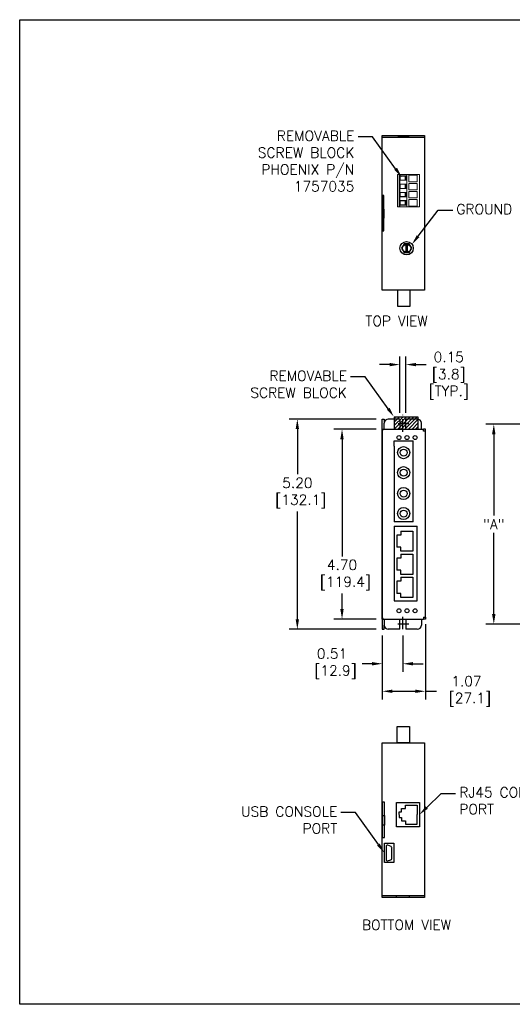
# Model space of a CAD drawing. Extents: x 883.7 to 912.4, y -11.3 to 13.1.
# Tile 1 of 2: x 883.7 to 895.9, y -11.3 to 13.1. Entities that reach past the tile are written whole.
import ezdxf
from ezdxf import colors
from ezdxf.entities.mleader import LeaderData, LeaderLine
from ezdxf.math import Vec2, Vec3

# ---------------------------------------------------------------- set-up
doc = ezdxf.new("R2010")
doc.units = 0
doc.header["$LTSCALE"] = 0.25
doc.header["$MEASUREMENT"] = 0
doc.linetypes.add('CENTER', pattern=[2, 1.25, -0.25, 0.25, -0.25])
doc.layers.get('0').update_dxf_attribs({"linetype": 'CONTINUOUS'})
doc.layers.get('DEFPOINTS').update_dxf_attribs({"linetype": 'CONTINUOUS'})
for name, color, linetype in [('CENTER', 40, 'CENTER'), ('dim', 140, 'CONTINUOUS'), ('dim @ 1', 140, 'CONTINUOUS'), ('SCREW', 9, 'CONTINUOUS'), ('TEXT', 140, 'CONTINUOUS')]:
    doc.layers.add(name, color=color, linetype=linetype)
doc.styles.get("Standard").update_dxf_attribs({"font": 'romans.shx'})
doc.dimstyles.get("Standard").update_dxf_attribs({"dimtxt": 0.25, "dimasz": 0.25, "dimexe": 0.2, "dimexo": 0.15, "dimgap": 0.0625, "dimtad": 0, "dimtih": 1, "dimtoh": 1, "dimzin": 0, "dimdsep": 46, "dimtxsty": 'Standard', "dimcen": -0.1, "dimadec": 0, "dimazin": 0, "dimtfac": 1, "dimtofl": 0, "dimtmove": 0, "dimatfit": 3, "dimfxl": 0, "dimtolj": 1, "dimtzin": 0, "dimarcsym": 0})

# ---------------------------------------------------------------- blocks, each defined once
blk = doc.blocks.new('*X1')
at = {"color": 0}
for p, q in [((12.965, 21.118), (13.18, 21.332)), ((12.965, 21.206), (13.091, 21.332)), ((12.965, 21.295), (13.003, 21.332)), ((12.968, 21.032), (13.268, 21.332)), ((13.057, 21.032), (13.357, 21.332)), ((13.145, 21.032), (13.445, 21.332)), ((13.233, 21.032), (13.533, 21.332)), ((13.322, 21.032), (13.565, 21.276)), ((13.41, 21.032), (13.565, 21.188)), ((13.498, 21.032), (13.565, 21.099))]:
    blk.add_line(p, q, dxfattribs=at)
blk = doc.blocks.new('*D4')
at = {"layer": 'DEFPOINTS', "color": 0}
for p in [(892.637, 3.182, -0.04), (890.537, -2.018), (892.637, -2.018, -0.04)]:
    blk.add_point(p, dxfattribs=at)
at = {"layer": 'dim', "color": 0, "lineweight": -2}
for p, q in [((892.487, 3.182), (890.337, 3.182)), ((890.537, 2.932), (890.537, 1.815)), ((890.537, -1.768), (890.537, 0.892)), ((892.487, -2.018), (890.337, -2.018))]:
    blk.add_line(p, q, dxfattribs=at)
at = {"layer": 'dim', "color": 0}
for points in [[(890.495, 2.932), (890.579, 2.932), (890.537, 3.182)], [(890.495, -1.768), (890.579, -1.768), (890.537, -2.018)]]:
    blk.add_solid(points, dxfattribs=at)
at = {"layer": 'dim', "color": 0, "insert": (890.537, 1.353), "char_height": 0.25, "attachment_point": 5}
blk.add_mtext('\\A1;5.20\\P [132.1]', dxfattribs=at)
blk = doc.blocks.new('*D5')
at = {"layer": 'DEFPOINTS', "color": 0}
for p in [(893.705, -1.743, 0.01), (892.637, -2.018, -0.04), (893.705, -3.55)]:
    blk.add_point(p, dxfattribs=at)
at = {"layer": 'dim', "color": 0, "lineweight": -2}
for p, q in [((893.705, -1.893), (893.705, -3.75)), ((892.637, -2.168), (892.637, -3.75)), ((892.887, -3.55), (893.455, -3.55)), ((893.705, -3.55), (893.979, -3.55))]:
    blk.add_line(p, q, dxfattribs=at)
at = {"layer": 'dim', "color": 0}
for points in [[(892.887, -3.509), (892.887, -3.592), (892.637, -3.55)], [(893.455, -3.509), (893.455, -3.592), (893.705, -3.55)]]:
    blk.add_solid(points, dxfattribs=at)
at = {"layer": 'dim', "color": 0, "insert": (894.72, -3.55), "char_height": 0.25, "attachment_point": 5}
blk.add_mtext('\\A1;1.07\\P [27.1]', dxfattribs=at)
blk = doc.blocks.new('*D6')
at = {"layer": 'DEFPOINTS', "color": 0}
for p in [(893.221, 4.528), (893.071, 3.182, -0.04), (893.221, 3.182, -0.04)]:
    blk.add_point(p, dxfattribs=at)
at = {"layer": 'dim', "color": 0, "lineweight": -2}
for p, q in [((893.071, 3.332), (893.071, 4.728)), ((893.221, 3.332), (893.221, 4.728)), ((892.821, 4.528), (892.571, 4.528)), ((893.471, 4.528), (893.721, 4.528))]:
    blk.add_line(p, q, dxfattribs=at)
at = {"layer": 'dim', "color": 0}
for points in [[(892.821, 4.569), (892.821, 4.486), (893.071, 4.528)], [(893.471, 4.569), (893.471, 4.486), (893.221, 4.528)]]:
    blk.add_solid(points, dxfattribs=at)
at = {"layer": 'dim', "color": 0, "char_height": 0.25, "attachment_point": 5}
for s, insert in [('\\A1;0.15', (894.283, 4.715)), ('\\A1;[3.8]\\P[TYP.]', (894.283, 4.043))]:
    blk.add_mtext(s, dxfattribs=dict(at, insert=insert))
blk = doc.blocks.new('*D10')
at = {"layer": 'DEFPOINTS', "color": 0}
for p in [(898.798, 3.057, -0.01), (895.397, -1.893), (898.797, -1.893, -0.01)]:
    blk.add_point(p, dxfattribs=at)
at = {"layer": 'dim', "color": 0, "lineweight": -2}
for p, q in [((896.58, 3.057), (895.197, 3.057)), ((896.98, 3.057), (896.705, 3.057)), ((898.648, 3.057), (897.105, 3.057)), ((895.397, 2.807), (895.397, 0.793)), ((895.397, -1.643), (895.397, 0.371)), ((896.98, -1.893), (895.197, -1.893)), ((898.647, -1.893), (897.105, -1.893))]:
    blk.add_line(p, q, dxfattribs=at)
at = {"layer": 'dim', "color": 0}
for points in [[(895.355, 2.807), (895.439, 2.807), (895.397, 3.057)], [(895.355, -1.643), (895.439, -1.643), (895.397, -1.893)]]:
    blk.add_solid(points, dxfattribs=at)
at = {"layer": 'dim', "color": 0, "insert": (895.397, 0.582), "char_height": 0.25, "attachment_point": 5}
blk.add_mtext('\\A1;"A"', dxfattribs=at)
blk = doc.blocks.new('*D11')
at = {"layer": 'DEFPOINTS', "color": 0}
for p in [(892.637, -2.018, -0.04), (893.146, -2.018, -0.04), (893.146, -2.869)]:
    blk.add_point(p, dxfattribs=at)
at = {"layer": 'dim', "color": 0, "lineweight": -2}
for p, q in [((892.637, -2.168), (892.637, -3.069)), ((893.146, -2.168), (893.146, -3.069)), ((892.387, -2.869), (892.137, -2.869)), ((893.396, -2.869), (893.646, -2.869))]:
    blk.add_line(p, q, dxfattribs=at)
at = {"layer": 'dim', "color": 0}
for points in [[(892.387, -2.828), (892.387, -2.911), (892.637, -2.869)], [(893.396, -2.828), (893.396, -2.911), (893.146, -2.869)]]:
    blk.add_solid(points, dxfattribs=at)
at = {"layer": 'dim', "color": 0, "insert": (891.396, -2.869), "char_height": 0.25, "attachment_point": 5}
blk.add_mtext('\\A1;0.51\\P [12.9]', dxfattribs=at)
blk = doc.blocks.new('*D15')
at = {"layer": 'DEFPOINTS', "color": 0}
for p in [(892.637, 2.932, -0.04), (891.642, -1.768), (892.637, -1.768, -0.04)]:
    blk.add_point(p, dxfattribs=at)
at = {"layer": 'dim', "color": 0, "lineweight": -2}
for p, q in [((892.487, 2.932), (891.442, 2.932)), ((891.642, 2.682), (891.642, -0.214)), ((891.642, -1.518), (891.642, -1.136)), ((892.487, -1.768), (891.442, -1.768))]:
    blk.add_line(p, q, dxfattribs=at)
at = {"layer": 'dim', "color": 0}
for points in [[(891.6, 2.682), (891.683, 2.682), (891.642, 2.932)], [(891.6, -1.518), (891.683, -1.518), (891.642, -1.768)]]:
    blk.add_solid(points, dxfattribs=at)
at = {"layer": 'dim', "color": 0, "insert": (891.642, -0.675), "char_height": 0.25, "attachment_point": 5}
blk.add_mtext('\\A1;4.70\\P [119.4]', dxfattribs=at)

msp = doc.modelspace()

# ---------------------------------------------------------------- linework, layer by layer
for p, q in [((892.642, 10.15, -0.04), (893.683, 10.15, -0.04)), ((892.637, 2.932, -0.04), (892.637, 3.182, -0.04)), ((892.637, 3.182, -0.04), (892.687, 3.182, -0.04)), ((892.687, 3.182, -0.04), (892.687, 3.082, -0.04)), ((893.071, 3.182, -0.04), (892.787, 3.182, -0.04)), ((893.071, 3.182, -0.04), (893.071, 2.932, -0.04)), ((893.221, 2.932, -0.04), (893.221, 3.182, -0.04)), ((893.505, 3.182, -0.04), (893.221, 3.182, -0.04)), ((892.637, -1.768, -0.02), (892.637, 2.932, -0.04)), ((892.637, 2.932, -0.04), (892.687, 2.932, -0.04)), ((892.687, 2.932, -0.04), (892.687, 3.082, -0.04)), ((892.687, 2.932, -0.03), (893.655, 2.932, -0.03)), ((893.071, 2.932, -0.04), (893.221, 2.932, -0.04)), ((893.605, 2.932, -0.04), (893.605, 3.082, -0.04)), ((893.705, 2.932, -0.03), (893.655, 2.932, -0.03)), ((893.655, 2.882, -0.03), (893.655, 2.932, -0.03)), ((893.705, 2.882, -0.03), (893.705, 2.932, -0.03)), ((892.637, 2.882, -0.03), (892.637, -1.718, -0.03)), ((893.705, 2.882, -0.03), (893.655, 2.882, -0.03)), ((893.705, -1.718, -0.01), (893.705, 2.882, -0.03)), ((892.93, 2.639, -0.03), (893.4, 2.639, -0.029)), ((892.93, 2.51, -0.03), (892.93, 2.639, -0.03)), ((892.93, 2.51, -0.03), (892.93, 0.641, -0.03)), ((893.4, 0.641, -0.027), (893.4, 2.639, -0.029)), ((893.4, 0.641, -0.029), (892.93, 0.641, -0.029)), ((892.93, 0.534), (893.505, 0.534)), ((892.93, 0.534, -0.03), (892.93, -1.314, -0.03)), ((893.505, -1.314, -0.012), (893.505, 0.535, -0.02)), ((892.997, 0.311), (892.997, 0.011)), ((893.097, 0.311), (892.997, 0.311)), ((893.097, 0.411), (893.397, 0.411)), ((893.097, 0.411), (893.097, 0.311)), ((893.397, 0.411), (893.397, -0.089)), ((893.097, 0.011), (892.997, 0.011)), ((893.097, -0.089), (893.097, 0.011)), ((893.397, -0.089), (893.097, -0.089)), ((893.097, -0.159), (893.397, -0.159)), ((893.097, -0.159), (893.097, -0.259)), ((893.397, -0.159), (893.397, -0.659)), ((892.997, -0.259), (892.997, -0.559)), ((893.097, -0.259), (892.997, -0.259)), ((893.097, -0.559), (892.997, -0.559)), ((893.097, -0.659), (893.097, -0.559)), ((893.397, -0.659), (893.097, -0.659)), ((893.097, -0.729), (893.397, -0.729)), ((893.097, -0.729), (893.097, -0.829)), ((893.397, -0.729), (893.397, -1.229)), ((892.997, -0.829), (892.997, -1.129)), ((893.097, -0.829), (892.997, -0.829)), ((893.097, -1.129), (892.997, -1.129)), ((893.097, -1.229), (893.097, -1.129)), ((892.93, -1.314, -0.03), (893.505, -1.314, -0.028)), ((893.397, -1.229), (893.097, -1.229)), ((892.637, -1.768, -0.02), (892.687, -1.768, -0.02)), ((892.637, -1.768, -0.04), (892.637, -2.018, -0.04)), ((892.687, -1.768, -0.04), (892.687, -1.918, -0.04)), ((892.687, -1.768, -0.03), (893.655, -1.768, -0.03)), ((892.687, -2.018, -0.04), (892.687, -1.918, -0.04)), ((893.071, -1.768, -0.04), (893.221, -1.768, -0.04)), ((893.071, -2.018, -0.04), (893.071, -1.768, -0.04)), ((893.221, -1.768, -0.04), (893.221, -2.018, -0.04)), ((893.605, -1.768, -0.04), (893.605, -1.918, -0.04)), ((893.655, -1.718, -0.03), (893.655, -1.768, -0.03)), ((893.655, -1.718, -0.01), (893.705, -1.718, -0.01)), ((893.705, -1.768, 0.01), (893.655, -1.768, -0.01)), ((893.705, -1.718, 0.01), (893.705, -1.768, 0.01)), ((892.637, -2.018, -0.04), (892.687, -2.018, -0.04)), ((893.071, -2.018, -0.04), (892.787, -2.018, -0.04)), ((893.505, -2.018, -0.04), (893.221, -2.018, -0.04)), ((893.057, -6.598, -0.04), (893.057, -6.533, -0.04)), ((893.057, -6.533, -0.04), (893.112, -6.533, -0.04)), ((893.112, -6.533, -0.04), (893.112, -6.448, -0.04)), ((893.112, -6.448, -0.04), (893.21, -6.448, -0.04)), ((893.21, -6.448, -0.04), (893.21, -6.364, -0.04)), ((893.21, -6.364, -0.04), (893.5, -6.364, -0.04)), ((893.5, -6.364, -0.04), (893.5, -6.601, -0.04)), ((893.057, -6.602, -0.04), (893.057, -6.668, -0.04)), ((893.057, -6.668, -0.04), (893.112, -6.668, -0.04)), ((893.112, -6.668, -0.04), (893.112, -6.753, -0.04)), ((893.112, -6.753, -0.04), (893.21, -6.753, -0.04)), ((893.21, -6.753, -0.04), (893.21, -6.837, -0.04)), ((893.5, -6.837, -0.04), (893.5, -6.599, -0.04)), ((893.21, -6.837, -0.04), (893.5, -6.837, -0.04)), ((892.731, -7.386, -0.04), (892.731, -7.711, -0.04)), ((892.856, -7.391, -0.04), (892.773, -7.359, -0.04)), ((892.873, -7.689, -0.04), (892.874, -7.417, -0.04)), ((892.768, -7.74, -0.04), (892.851, -7.718, -0.04)), ((892.639, -8.6, -0.04), (893.683, -8.6, -0.04))]:
    msp.add_line(p, q)
at = {"color": 7, "linetype": 'Continuous', "lineweight": 15}
for p, q in [((893.017, 8.427, -0.04), (893.017, 9.23, -0.04)), ((893.053, 9.23, -0.04), (893.017, 9.23, -0.04)), ((893.053, 8.427, -0.04), (893.053, 9.23, -0.04)), ((893.071, 9.23, -0.04), (893.053, 9.23, -0.04)), ((893.071, 8.427, -0.04), (893.071, 9.23, -0.04)), ((893.242, 9.23, -0.04), (893.071, 9.23, -0.04)), ((893.228, 9.195, -0.04), (893.084, 9.195, -0.04)), ((893.084, 9.195, -0.04), (893.084, 9.086, -0.04)), ((893.202, 9.191, -0.04), (893.084, 9.191, -0.04)), ((893.084, 9.09, -0.04), (893.202, 9.09, -0.04)), ((893.084, 9.086, -0.04), (893.228, 9.086, -0.04)), ((893.202, 9.191, -0.04), (893.228, 9.195, -0.04)), ((893.202, 9.09, -0.04), (893.202, 9.191, -0.04)), ((893.202, 9.09, -0.04), (893.228, 9.086, -0.04)), ((893.228, 9.086, -0.04), (893.228, 9.195, -0.04)), ((893.242, 8.427, -0.04), (893.242, 9.23, -0.04)), ((893.557, 9.23, -0.04), (893.242, 9.23, -0.04)), ((893.503, 9.21, -0.04), (893.296, 9.21, -0.04)), ((893.296, 9.21, -0.04), (893.296, 9.05, -0.04)), ((893.296, 9.05, -0.04), (893.503, 9.05, -0.04)), ((893.503, 9.009, -0.04), (893.296, 9.009, -0.04)), ((893.296, 9.009, -0.04), (893.296, 8.849, -0.04)), ((893.503, 9.05, -0.04), (893.503, 9.21, -0.04)), ((893.503, 8.849, -0.04), (893.503, 9.009, -0.04)), ((893.557, 8.427, -0.04), (893.557, 9.23, -0.04)), ((893.228, 8.991, -0.04), (893.084, 8.991, -0.04)), ((893.084, 8.991, -0.04), (893.084, 8.882, -0.04)), ((893.202, 8.987, -0.04), (893.084, 8.987, -0.04)), ((893.084, 8.886, -0.04), (893.202, 8.886, -0.04)), ((893.084, 8.882, -0.04), (893.228, 8.882, -0.04)), ((893.228, 8.787, -0.04), (893.084, 8.787, -0.04)), ((893.084, 8.787, -0.04), (893.084, 8.678, -0.04)), ((893.202, 8.783, -0.04), (893.084, 8.783, -0.04)), ((893.202, 8.987, -0.04), (893.228, 8.991, -0.04)), ((893.202, 8.886, -0.04), (893.202, 8.987, -0.04)), ((893.202, 8.886, -0.04), (893.228, 8.882, -0.04)), ((893.202, 8.783, -0.04), (893.228, 8.787, -0.04)), ((893.202, 8.682, -0.04), (893.202, 8.783, -0.04)), ((893.228, 8.882, -0.04), (893.228, 8.991, -0.04)), ((893.228, 8.678, -0.04), (893.228, 8.787, -0.04)), ((893.296, 8.849, -0.04), (893.503, 8.849, -0.04)), ((893.296, 8.808, -0.04), (893.296, 8.648, -0.04)), ((893.503, 8.808, -0.04), (893.296, 8.808, -0.04)), ((893.503, 8.648, -0.04), (893.503, 8.808, -0.04)), ((893.084, 8.682, -0.04), (893.202, 8.682, -0.04)), ((893.084, 8.678, -0.04), (893.228, 8.678, -0.04)), ((893.228, 8.583, -0.04), (893.084, 8.583, -0.04)), ((893.084, 8.583, -0.04), (893.084, 8.474, -0.04)), ((893.202, 8.58, -0.04), (893.084, 8.58, -0.04)), ((893.202, 8.682, -0.04), (893.228, 8.678, -0.04)), ((893.202, 8.58, -0.04), (893.228, 8.583, -0.04)), ((893.202, 8.478, -0.04), (893.202, 8.58, -0.04)), ((893.228, 8.474, -0.04), (893.228, 8.583, -0.04)), ((893.296, 8.648, -0.04), (893.503, 8.648, -0.04)), ((893.296, 8.608, -0.04), (893.296, 8.447, -0.04)), ((893.503, 8.608, -0.04), (893.296, 8.608, -0.04)), ((893.503, 8.447, -0.04), (893.503, 8.608, -0.04)), ((893.053, 8.427, -0.04), (893.017, 8.427, -0.04)), ((893.071, 8.427, -0.04), (893.053, 8.427, -0.04)), ((893.242, 8.427, -0.04), (893.071, 8.427, -0.04)), ((893.084, 8.478, -0.04), (893.202, 8.478, -0.04)), ((893.084, 8.474, -0.04), (893.228, 8.474, -0.04)), ((893.202, 8.478, -0.04), (893.228, 8.474, -0.04)), ((893.557, 8.427, -0.04), (893.242, 8.427, -0.04)), ((893.296, 8.447, -0.04), (893.503, 8.447, -0.04))]:
    msp.add_line(p, q, dxfattribs=at)
at = {"elevation": -0.04}
for points in [[(892.637, 10.195), (893.683, 10.195), (893.683, 6.37), (892.637, 6.37)], [(892.637, 7.833), (892.68, 7.833), (892.68, 8.709), (892.637, 8.709)], [(893.179, 7.515), (893.116, 7.406), (893.179, 7.298), (893.304, 7.298), (893.366, 7.406), (893.304, 7.515)], [(892.637, -4.826), (893.683, -4.826), (893.683, -8.65), (892.637, -8.65)], [(892.637, -7.168), (892.69, -7.168), (892.69, -6.293), (892.637, -6.293)], [(892.988, -6.301), (893.558, -6.301), (893.558, -6.899), (892.988, -6.899)], [(892.69, -7.303), (892.921, -7.303), (892.921, -7.784), (892.69, -7.784)]]:
    msp.add_lwpolyline(points, close=True, dxfattribs=at)
for points in [[(893.324, 6.369), (893.016, 6.369), (893.016, 5.97), (893.324, 5.97)], [(893.311, -4.826), (893.008, -4.826), (893.008, -4.424), (893.311, -4.424)]]:
    msp.add_lwpolyline(points, close=True)
for centre, radius in [((893.241, 7.406, -0.04), 0.165), ((893.241, 7.406, -0.04), 0.1), ((893.05, 2.724, -0.03), 0.05), ((893.25, 2.724, -0.03), 0.05), ((893.45, 2.724, -0.03), 0.05), ((893.166, 2.351), 0.15), ((893.166, 2.351), 0.0863), ((893.166, 1.856), 0.15), ((893.166, 1.856), 0.0863), ((893.166, 1.339), 0.15), ((893.166, 1.339), 0.0863), ((893.166, 0.844), 0.15), ((893.166, 0.844), 0.0863), ((893.05, -1.56, -0.03), 0.05), ((893.25, -1.56, -0.03), 0.05), ((893.45, -1.56, -0.03), 0.05)]:
    msp.add_circle(centre, radius)
for centre, radius, start, end in [((892.787, 3.082, -0.04), 0.1, 90, 180), ((893.505, 3.082, -0.04), 0.1, 0, 90), ((892.687, 2.882, -0.03), 0.05, 90, 180), ((892.687, -1.718, -0.03), 0.05, 180, 270), ((892.787, -1.918, -0.04), 0.1, 180, 270), ((893.505, -1.918, -0.04), 0.1, 270, 0), ((892.761, -7.386, -0.04), 0.03, 66.5825, 180), ((892.844, -7.418, -0.04), 0.03, 1.7366, 66.5825), ((892.761, -7.711, -0.04), 0.03, 180, 284.9238), ((892.843, -7.689, -0.04), 0.03, 284.9238, 1.7366)]:
    msp.add_arc(centre, radius, start, end)
at = {"layer": 'CENTER'}
for p, q in [((893.146, 2.863, -0.03), (893.146, 3.287, -0.04)), ((893.297, 3.062), (893.032, 3.062)), ((893.146, -2.018, -0.04), (893.146, -1.693, -0.04)), ((893.291, -1.893), (893.024, -1.893))]:
    msp.add_line(p, q, dxfattribs=at)
at = {"layer": 'DEFPOINTS'}
msp.add_lwpolyline([(883.668, 13.057), (912.416, 13.057), (912.416, -11.291), (883.668, -11.291)], close=True, dxfattribs=at)
at = {"layer": 'DEFPOINTS', "elevation": -0.04}
for points in [[(893.043, 10.195), (893.287, 10.195), (893.287, 10.15), (893.043, 10.15)], [(892.636, 8.375), (892.68, 8.375), (892.68, 8.145), (892.636, 8.145)], [(893.231, 7.514), (893.254, 7.514), (893.254, 7.299), (893.231, 7.299)], [(892.637, -6.62), (892.69, -6.62), (892.69, -6.858), (892.637, -6.858)], [(892.99, -8.601), (893.303, -8.601), (893.303, -8.651), (892.99, -8.651)]]:
    msp.add_lwpolyline(points, close=True, dxfattribs=at)
at = {"layer": 'SCREW', "elevation": -0.04}
msp.add_lwpolyline([(892.93, 2.932), (893.53, 2.932), (893.53, 3.232), (892.93, 3.232)], close=True, dxfattribs=at)

# ---------------------------------------------------------------- block references
at = {"layer": 'SCREW', "linetype": 'Continuous'}
msp.add_blockref('*X1', (879.964, -18.1), dxfattribs=at)

# ---------------------------------------------------------------- texts
at = {"layer": 'TEXT', "char_height": 0.25, "attachment_point": 1}
for s, insert in [('TOP VIEW', (892.222, 5.73, -0.04)), ('BOTTOM VIEW', (892.135, -9.203, -0.04))]:
    msp.add_mtext(s, dxfattribs=dict(at, insert=insert))

# ---------------------------------------------------------------- dimensions: what is measured, and where the dimension line sits
at = {"layer": 'dim @ 1'}
dim = msp.add_linear_dim(base=(893.221, 4.528), p1=(893.071, 3.182, -0.04), p2=(893.221, 3.182, -0.04), text='<>\\P[TYP.]', dimstyle='Standard', override={"dimscale": 1, "dimpost": '\\X', "dimtix": 0, "dimtofl": 0, "dimtmove": 0, "dimatfit": 3}, dxfattribs=at)
dim.commit()
dim.dimension.update_dxf_attribs({"geometry": '*D6', "text_midpoint": (894.283, 4.528)})
for base, p1, p2, picture, middle in [((890.537, -2.018), (892.637, 3.182, -0.04), (892.637, -2.018, -0.04), '*D4', (890.537, 1.353)), ((891.642, -1.768), (892.637, 2.932, -0.04), (892.637, -1.768, -0.04), '*D15', (891.642, -0.675))]:
    dim = msp.add_linear_dim(base=base, p1=p1, p2=p2, angle=90, dimstyle='Standard', override={"dimscale": 1, "dimpost": '\\X', "dimtix": 0, "dimtofl": 0, "dimtmove": 0, "dimatfit": 3}, dxfattribs=at)
    dim.commit()
    dim.dimension.update_dxf_attribs({"geometry": picture, "text_midpoint": middle, "dimtype": 128})
dim = msp.add_linear_dim(base=(895.397, -1.893), p1=(898.798, 3.057, -0.01), p2=(898.797, -1.893, -0.01), angle=90, text='"A"', dimstyle='Standard', override={"dimscale": 1, "dimpost": '\\X', "dimtix": 0, "dimtofl": 0, "dimtmove": 0, "dimatfit": 3}, dxfattribs=at)
dim.commit()
dim.dimension.update_dxf_attribs({"geometry": '*D10', "text_midpoint": (895.397, 0.582)})
for base, p2, picture, middle in [((893.705, -3.55), (893.705, -1.743, 0.01), '*D5', (894.72, -3.55)), ((893.146, -2.869), (893.146, -2.018, -0.04), '*D11', (891.396, -2.869))]:
    dim = msp.add_linear_dim(base=base, p1=(892.637, -2.018, -0.04), p2=p2, dimstyle='Standard', override={"dimscale": 1, "dimpost": '\\X', "dimtix": 0, "dimtofl": 0, "dimtmove": 0, "dimatfit": 3}, dxfattribs=at)
    dim.commit()
    dim.dimension.update_dxf_attribs({"geometry": picture, "text_midpoint": middle, "dimtype": 128})

# ---------------------------------------------------------------- leaders
at = {"layer": 'TEXT'}
ml = msp.add_multileader_mtext('Standard', dxfattribs=at)
ml.set_content('REMOVABLE\\PSCREW BLOCK\\PPHOENIX P/N \\P1757035', color=256)
ml.set_leader_properties()
ml.build(insert=Vec2(0, 0))
ml.multileader.update_dxf_attribs({"dogleg_length": 0.36, "arrow_head_size": 0.25})
ctx = ml.context
ctx.base_point, ctx.char_height, ctx.arrow_head_size, ctx.landing_gap_size, ctx.plane_origin = Vec3(889.216, 10.161, -0.08), 0.25, 0.25, 0.09, Vec3(893.115, 9.169, -0.08)
ctx.text_align_type = 2
notes = []
notes.append((ctx, [(1, (1, 1, 0), (892.398, 10.161, -0.08), (-1, 0), 0.36, [(0, [(893.115, 9.169, -0.08)], 0, [])])]))
ctx.mtext.insert, ctx.mtext.alignment, ctx.mtext.flow_direction = Vec3(891.948, 10.311, -0.08), 3, 5
ml = msp.add_multileader_mtext('Standard', dxfattribs=at)
ml.set_content('GROUND SCREW', color=256)
ml.set_leader_properties()
ml.build(insert=Vec2(0, 0))
ml.multileader.update_dxf_attribs({"dogleg_length": 0.36, "arrow_head_size": 0.25})
ctx = ml.context
ctx.base_point, ctx.char_height, ctx.arrow_head_size, ctx.landing_gap_size, ctx.plane_origin = Vec3(894.38, 8.348, -0.08), 0.25, 0.25, 0.09, Vec3(893.332, 7.546, -0.08)
notes.append((ctx, [(0, (1, 1, 0), (894.02, 8.348, -0.08), (1, 0), 0.36, [(0, [(893.371, 7.502, -0.08)], 0, [])])]))
ctx.mtext.insert, ctx.mtext.flow_direction = Vec3(894.47, 8.498, -0.08), 5
ml = msp.add_multileader_mtext('Standard', dxfattribs=at)
ml.set_content('REMOVABLE\\PSCREW BLOCK', color=256)
ml.set_leader_properties()
ml.build(insert=Vec2(0, 0))
ml.multileader.update_dxf_attribs({"dogleg_length": 0.36, "arrow_head_size": 0.25})
ctx = ml.context
ctx.base_point, ctx.char_height, ctx.arrow_head_size, ctx.landing_gap_size, ctx.plane_origin = Vec3(889.03, 4.224, -0.04), 0.25, 0.25, 0.09, Vec3(892.93, 3.232, -0.04)
ctx.text_align_type = 2
notes.append((ctx, [(1, (1, 1, 0), (892.213, 4.224, -0.04), (-1, 0), 0.36, [(0, [(892.93, 3.232, -0.04)], 0, [])])]))
ctx.mtext.insert, ctx.mtext.alignment, ctx.mtext.flow_direction = Vec3(891.763, 4.374, -0.04), 3, 5
ml = msp.add_multileader_mtext('Standard', dxfattribs=at)
ml.set_content('RJ45 CONSOLE\\PPORT', color=256)
ml.set_leader_properties()
ml.build(insert=Vec2(0, 0))
ml.multileader.update_dxf_attribs({"dogleg_length": 0.36, "arrow_head_size": 0.25})
ctx = ml.context
ctx.base_point, ctx.char_height, ctx.arrow_head_size, ctx.landing_gap_size, ctx.plane_origin = Vec3(894.453, -6.075, -0.04), 0.25, 0.25, 0.09, Vec3(893.558, -6.6, -0.04)
notes.append((ctx, [(0, (1, 1, 0), (894.093, -6.075, -0.04), (1, 0), 0.36, [(0, [(893.558, -6.6, -0.04)], 0, [])])]))
ctx.mtext.insert, ctx.mtext.flow_direction = Vec3(894.543, -5.925, -0.04), 5
ml = msp.add_multileader_mtext('Standard', dxfattribs=at)
ml.set_content('USB CONSOLE\\PPORT', color=256)
ml.set_leader_properties()
ml.build(insert=Vec2(0, 0))
ml.multileader.update_dxf_attribs({"dogleg_length": 0.36, "arrow_head_size": 0.25})
ctx = ml.context
ctx.base_point, ctx.char_height, ctx.arrow_head_size, ctx.landing_gap_size, ctx.plane_origin = Vec3(888.802, -6.551, -0.04), 0.25, 0.25, 0.09, Vec3(892.69, -7.543, -0.04)
ctx.text_align_type = 2
notes.append((ctx, [(1, (1, 1, 0), (891.973, -6.551, -0.04), (-1, 0), 0.36, [(0, [(892.69, -7.543, -0.04)], 0, [])])]))
ctx.mtext.insert, ctx.mtext.alignment, ctx.mtext.flow_direction = Vec3(891.523, -6.401, -0.04), 3, 5
for ctx, leaders in notes:
    for number, flags, end, landing, length, lines in leaders:
        leader = LeaderData()
        leader.index, (leader.has_last_leader_line, leader.has_dogleg_vector, leader.attachment_direction) = number, flags
        leader.last_leader_point, leader.dogleg_vector, leader.dogleg_length = Vec3(end), Vec3(landing), length
        for number, points, colour, breaks in lines:
            line = LeaderLine()
            line.index, line.vertices, line.color, line.breaks = number, Vec3.list(points), colors.encode_raw_color(colour), breaks
            leader.lines.append(line)
        ctx.leaders.append(leader)

doc.saveas('drawing.dxf')
